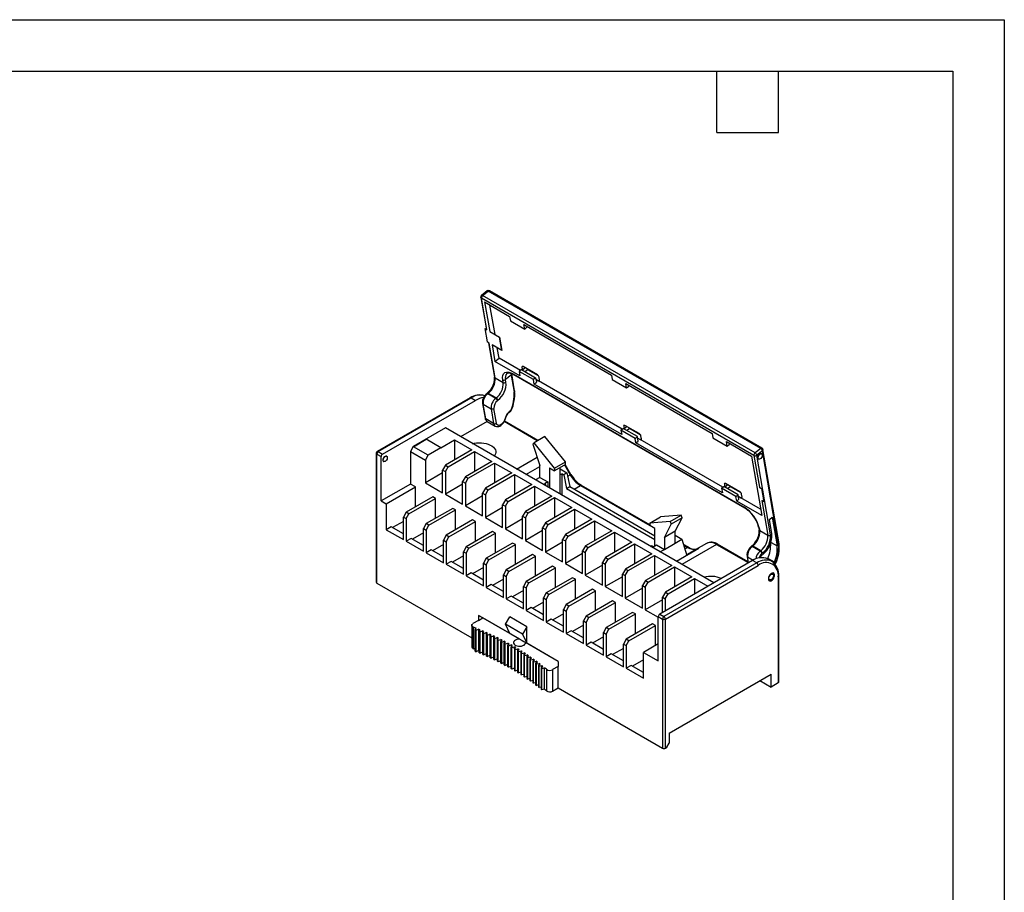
# Model space of a CAD drawing. Header units: millimetres. Extents: x 0 to 559, y 0 to 432.
# Tile 11 of 11: x 315 to 559, y 216 to 432. Entities that reach past the tile are written whole.
import ezdxf

# ---------------------------------------------------------------- set-up
doc = ezdxf.new("R2010")
doc.units = ezdxf.units.MM
doc.header["$LTSCALE"] = 2
doc.layers.add('TEXT', color=140, linetype='Continuous', lineweight=25)

msp = doc.modelspace()

# ---------------------------------------------------------------- linework, layer by layer
at = {"color": 7, "linetype": 'Continuous'}
for p, q in [((0.005, 431.805), (558.805, 431.805)), ((558.805, 431.805), (558.805, 0.005))]:
    msp.add_line(p, q, dxfattribs=at)
for p, q in [((430.804, 364.681), (429.412, 363.587)), ((429.658, 363.559), (431.05, 364.653)), ((497.116, 324.616), (429.658, 363.559)), ((498.508, 325.711), (431.05, 364.653)), ((498.821, 325.778), (431.363, 364.721)), ((429.229, 363.109), (430.601, 355.147)), ((430.727, 355.069), (429.374, 362.92)), ((496.831, 323.977), (429.374, 362.92)), ((430.175, 361.964), (436.362, 358.392)), ((430.175, 361.964), (431.434, 354.66)), ((432.749, 353.907), (431.491, 361.204)), ((436.362, 358.392), (436.551, 357.296)), ((436.551, 357.296), (440.087, 355.255)), ((439.898, 356.351), (461.571, 343.839)), ((440.087, 355.255), (439.898, 356.351)), ((440.6, 355.946), (440.643, 355.692)), ((430.206, 355.369), (430.77, 352.099)), ((430.206, 355.369), (430.727, 355.069)), ((430.206, 355.369), (430.223, 355.365)), ((430.223, 355.365), (430.644, 355.122)), ((431.434, 354.66), (433.852, 353.264)), ((431.451, 354.656), (431.434, 354.66)), ((431.451, 354.656), (433.869, 353.26)), ((440.643, 355.692), (440.087, 355.255)), ((431.29, 351.799), (430.77, 352.099)), ((431.166, 351.871), (432.63, 343.378)), ((432.774, 343.189), (431.29, 351.799)), ((434.416, 349.994), (431.998, 351.39)), ((431.998, 351.39), (432.707, 347.275)), ((434.416, 349.994), (433.852, 353.264)), ((433.852, 353.264), (433.869, 353.26)), ((433.869, 353.26), (434.416, 349.994)), ((433.751, 348.096), (433.314, 350.631)), ((432.707, 347.275), (433.751, 348.096)), ((438.894, 343.703), (432.707, 347.275)), ((439.025, 345.051), (433.751, 348.096)), ((436.734, 343.868), (435.342, 342.773)), ((435.677, 344.267), (435.698, 344.285)), ((436.734, 343.868), (437.46, 339.658)), ((437.6, 339.939), (436.873, 344.157)), ((437.256, 344.155), (494.39, 311.173)), ((437.354, 343.996), (494.488, 311.013)), ((439.262, 345.237), (438.705, 344.8)), ((438.705, 344.8), (438.894, 343.703)), ((442.241, 342.759), (438.705, 344.8)), ((439.262, 345.237), (442.797, 343.196)), ((439.394, 345.83), (439.548, 346.039)), ((439.394, 345.83), (439.522, 345.088)), ((440.229, 345.672), (439.522, 345.088)), ((443.227, 343.942), (439.68, 345.989)), ((440.162, 344.717), (440.822, 345.263)), ((440.822, 345.263), (443.453, 343.744)), ((461.571, 343.839), (461.76, 342.743)), ((432.774, 343.189), (434.754, 342.046)), ((434.754, 342.046), (434.641, 342.704)), ((435.456, 342.116), (435.342, 342.773)), ((442.797, 343.196), (442.241, 342.759)), ((442.43, 341.662), (442.241, 342.759)), ((442.43, 341.662), (442.986, 342.1)), ((464.102, 329.151), (442.43, 341.662)), ((442.797, 343.196), (442.986, 342.1)), ((442.859, 342.838), (443.479, 342.48)), ((443.77, 342.6), (443.479, 342.48)), ((464.233, 330.499), (443.479, 342.48)), ((443.765, 342.639), (443.637, 343.381)), ((461.76, 342.743), (465.295, 340.702)), ((465.106, 341.798), (486.496, 329.45)), ((465.295, 340.702), (465.106, 341.798)), ((465.852, 341.14), (465.808, 341.393)), ((430.819, 339.383), (430.689, 339.281)), ((430.935, 339.253), (431.065, 339.356)), ((432.915, 338.111), (430.935, 339.253)), ((433.045, 338.213), (431.065, 339.356)), ((465.295, 340.702), (465.852, 341.14)), ((426.583, 338.24), (403.602, 324.973)), ((403.852, 324.949), (426.833, 338.215)), ((404.913, 324.336), (427.894, 337.603)), ((426.833, 338.215), (427.894, 337.603)), ((429.651, 336.886), (430.282, 333.224)), ((429.795, 336.698), (431.775, 335.555)), ((430.427, 333.036), (429.795, 336.698)), ((433.045, 338.213), (432.915, 338.111)), ((433.331, 337.541), (433.461, 337.643)), ((431.775, 335.555), (432.406, 331.893)), ((433.108, 331.962), (432.477, 335.624)), ((436.16, 334.6), (436.603, 334.948)), ((436.647, 335.137), (436.205, 334.789)), ((436.727, 335.091), (436.747, 335.148)), ((430.795, 332.419), (424.218, 328.622)), ((432.406, 331.893), (430.427, 333.036)), ((430.818, 332.398), (432.798, 331.255)), ((443.211, 327.616), (435.005, 332.354)), ((443.358, 327.701), (435.07, 332.485)), ((435.467, 333.753), (435.079, 332.723)), ((435.193, 332.751), (435.581, 333.781)), ((464.603, 331.277), (464.756, 331.487)), ((420.469, 330.786), (412.514, 326.193)), ((486.866, 292.455), (420.469, 330.786)), ((463.913, 330.247), (464.47, 330.685)), ((463.913, 330.247), (464.102, 329.151)), ((467.449, 328.206), (463.913, 330.247)), ((468.006, 328.644), (464.47, 330.685)), ((464.603, 331.277), (464.73, 330.536)), ((465.437, 331.12), (464.73, 330.536)), ((468.435, 329.389), (464.889, 331.436)), ((465.371, 330.165), (466.031, 330.71)), ((466.031, 330.71), (468.661, 329.192)), ((486.496, 329.45), (486.685, 328.354)), ((412.545, 326.142), (415.71, 327.985)), ((412.56, 326.167), (415.71, 327.985)), ((419.355, 325.881), (415.71, 327.985)), ((419.355, 325.881), (422.746, 327.838)), ((422.746, 327.838), (427.024, 325.369)), ((422.746, 327.838), (422.746, 322.899)), ((442.142, 326.777), (442.399, 327.148)), ((442.142, 326.777), (443.839, 321.496)), ((445.086, 328.699), (442.399, 327.148)), ((447.48, 320.858), (442.399, 327.148)), ((450.167, 322.409), (445.086, 328.699)), ((467.449, 328.206), (468.006, 328.644)), ((467.638, 327.11), (467.449, 328.206)), ((467.638, 327.11), (468.195, 327.548)), ((489.028, 314.762), (467.638, 327.11)), ((468.195, 327.548), (468.006, 328.644)), ((468.067, 328.285), (468.687, 327.928)), ((468.978, 328.047), (468.687, 327.928)), ((489.159, 316.109), (468.687, 327.928)), ((468.973, 328.086), (468.845, 328.828)), ((486.685, 328.354), (490.221, 326.313)), ((490.032, 327.409), (496.219, 323.837)), ((490.221, 326.313), (490.032, 327.409)), ((490.221, 326.313), (490.777, 326.751)), ((490.777, 326.751), (490.734, 327.004)), ((403.352, 324.54), (403.352, 292.614)), ((403.499, 292.41), (403.499, 324.336)), ((403.499, 324.336), (404.559, 323.724)), ((403.852, 324.949), (404.913, 324.336)), ((412.514, 326.193), (411.807, 324.969)), ((411.807, 324.969), (411.807, 316.926)), ((411.807, 324.969), (415.498, 322.838)), ((412.514, 326.193), (412.56, 326.167)), ((412.545, 326.142), (412.56, 326.167)), ((416.191, 324.037), (412.545, 326.142)), ((419.355, 325.881), (416.191, 324.037)), ((427.024, 325.369), (420.484, 321.593)), ((421.155, 321.205), (427.696, 324.981)), ((427.696, 324.981), (431.974, 322.511)), ((427.696, 324.981), (427.696, 320.042)), ((498.508, 325.711), (497.116, 324.616)), ((498.925, 325.141), (497.533, 324.047)), ((498.762, 324.39), (498.574, 324.498)), ((502.938, 301.858), (498.925, 325.141)), ((503.078, 302.139), (499.064, 325.43)), ((404.559, 312.742), (404.559, 323.724)), ((405.139, 322.511), (405.184, 322.484)), ((405.934, 323.783), (405.889, 323.81)), ((415.498, 322.838), (416.191, 324.037)), ((415.498, 322.838), (415.498, 317.244)), ((431.974, 322.511), (425.433, 318.735)), ((426.105, 318.348), (432.646, 322.123)), ((432.646, 322.123), (436.924, 319.654)), ((432.646, 322.123), (432.646, 317.184)), ((438.062, 320.63), (443.17, 323.578)), ((447.48, 320.858), (450.167, 322.409)), ((450.167, 321.765), (447.48, 320.214)), ((451.543, 319.315), (450.138, 321.748)), ((450.167, 321.765), (450.167, 322.409)), ((496.219, 323.837), (498.751, 309.149)), ((496.831, 323.977), (498.185, 316.126)), ((500.934, 304.316), (497.533, 324.047)), ((497.824, 323.199), (498.012, 323.091)), ((419.776, 319.714), (415.498, 317.244)), ((420.484, 321.593), (419.776, 320.368)), ((419.776, 314.775), (419.776, 320.368)), ((419.776, 320.368), (420.448, 319.98)), ((420.448, 319.98), (421.155, 321.205)), ((420.448, 319.98), (420.448, 314.387)), ((420.484, 321.593), (421.155, 321.205)), ((436.924, 319.654), (430.383, 315.878)), ((440.383, 319.289), (443.839, 321.284)), ((443.839, 318.559), (443.839, 321.496)), ((446.208, 320.948), (447.48, 320.214)), ((446.208, 320.948), (446.208, 315.927)), ((447.48, 320.858), (447.48, 320.214)), ((448.895, 314.376), (448.895, 321.031)), ((448.895, 320.661), (450.557, 319.702)), ((449.341, 319.465), (448.895, 319.208)), ((449.341, 314.119), (449.341, 319.465)), ((449.341, 319.465), (449.744, 319.233)), ((450.557, 319.702), (449.744, 319.233)), ((449.955, 321.642), (451.36, 319.209)), ((450.557, 319.702), (451.264, 316.273)), ((411.807, 316.926), (404.559, 312.742)), ((413.031, 316.219), (411.807, 316.926)), ((415.498, 317.244), (419.776, 314.775)), ((424.726, 316.857), (420.448, 314.387)), ((425.433, 318.735), (424.726, 317.511)), ((424.726, 311.917), (424.726, 317.511)), ((424.726, 317.511), (425.398, 317.123)), ((425.398, 317.123), (426.105, 318.348)), ((425.398, 317.123), (425.398, 311.53)), ((425.433, 318.735), (426.105, 318.348)), ((431.055, 315.49), (437.596, 319.266)), ((437.596, 319.266), (441.874, 316.796)), ((437.596, 319.266), (437.596, 314.327)), ((443.839, 318.559), (442.744, 317.927)), ((443.839, 318.559), (445.805, 317.424)), ((445.805, 317.424), (444.957, 316.935)), ((445.36, 316.702), (444.957, 316.935)), ((445.805, 317.424), (445.805, 316.16)), ((449.744, 319.233), (450.451, 315.803)), ((450.733, 318.847), (451.36, 319.209)), ((489.528, 316.888), (489.682, 317.098)), ((489.528, 316.888), (489.656, 316.146)), ((493.361, 315), (489.814, 317.047)), ((405.783, 312.035), (413.031, 316.219)), ((413.031, 311.28), (413.031, 316.219)), ((430.383, 315.878), (429.676, 314.653)), ((429.676, 309.06), (429.676, 314.653)), ((429.676, 314.653), (430.348, 314.265)), ((430.348, 314.265), (431.055, 315.49)), ((430.383, 315.878), (431.055, 315.49)), ((441.874, 316.796), (435.333, 313.021)), ((436.005, 312.633), (442.545, 316.409)), ((442.545, 316.409), (446.823, 313.939)), ((442.545, 316.409), (442.545, 311.469)), ((445.36, 316.702), (445.113, 316.559)), ((445.426, 316.378), (445.36, 316.702)), ((450.451, 315.803), (451.264, 316.273)), ((450.451, 315.803), (472.3, 303.19)), ((451.264, 316.273), (472.3, 304.129)), ((452.304, 315.672), (453.86, 316.57)), ((453.86, 316.57), (471.029, 306.659)), ((471.029, 306.828), (454.11, 316.595)), ((488.839, 315.858), (489.396, 316.296)), ((488.839, 315.858), (489.028, 314.762)), ((492.374, 313.817), (488.839, 315.858)), ((492.931, 314.255), (489.396, 316.296)), ((490.363, 316.73), (489.656, 316.146)), ((490.296, 315.776), (490.956, 316.321)), ((490.956, 316.321), (493.587, 314.802)), ((493.899, 313.697), (493.771, 314.439)), ((498.185, 316.126), (498.726, 315.814)), ((498.301, 316.064), (498.743, 315.81)), ((498.726, 315.814), (499.289, 312.544)), ((498.726, 315.814), (498.743, 315.81)), ((498.743, 315.81), (499.289, 312.544)), ((404.559, 312.742), (405.783, 312.035)), ((405.783, 312.035), (405.783, 305.625)), ((417.309, 313.75), (410.768, 309.974)), ((411.44, 309.586), (417.98, 313.362)), ((417.98, 313.362), (417.309, 313.75)), ((417.98, 308.423), (417.98, 313.362)), ((420.448, 314.387), (424.726, 311.917)), ((429.676, 313.999), (425.398, 311.53)), ((430.348, 314.265), (430.348, 308.672)), ((435.333, 313.021), (434.626, 311.796)), ((435.297, 311.408), (436.005, 312.633)), ((435.333, 313.021), (436.005, 312.633)), ((446.823, 313.939), (440.283, 310.163)), ((440.954, 309.775), (447.495, 313.551)), ((447.495, 313.551), (451.773, 311.082)), ((447.495, 313.551), (447.495, 308.612)), ((492.374, 313.817), (492.931, 314.255)), ((492.563, 312.721), (492.374, 313.817)), ((492.563, 312.721), (493.12, 313.158)), ((498.751, 309.149), (492.563, 312.721)), ((493.12, 313.158), (492.931, 314.255)), ((492.993, 313.896), (493.612, 313.538)), ((493.903, 313.658), (493.612, 313.538)), ((498.478, 310.729), (493.612, 313.538)), ((499.289, 312.544), (498.748, 312.856)), ((498.748, 312.856), (500.232, 304.247)), ((410.768, 309.974), (410.061, 308.749)), ((410.733, 308.361), (411.44, 309.586)), ((411.44, 309.586), (410.768, 309.974)), ((422.258, 310.892), (415.718, 307.116)), ((416.389, 306.729), (422.93, 310.505)), ((422.93, 310.505), (422.258, 310.892)), ((422.93, 305.565), (422.93, 310.505)), ((425.398, 311.53), (429.676, 309.06)), ((434.626, 311.142), (430.348, 308.672)), ((434.626, 306.202), (434.626, 311.796)), ((434.626, 311.796), (435.297, 311.408)), ((435.297, 311.408), (435.297, 305.815)), ((440.283, 310.163), (439.575, 308.938)), ((440.247, 308.551), (440.954, 309.775)), ((440.283, 310.163), (440.954, 309.775)), ((451.773, 311.082), (445.232, 307.306)), ((445.904, 306.918), (452.445, 310.694)), ((452.445, 310.694), (456.723, 308.224)), ((452.445, 310.694), (452.445, 305.754)), ((410.061, 307.687), (407.374, 306.136)), ((410.061, 303.156), (410.061, 308.749)), ((410.061, 308.749), (410.733, 308.361)), ((410.733, 308.361), (410.733, 302.768)), ((415.718, 307.116), (415.011, 305.892)), ((416.389, 306.729), (415.718, 307.116)), ((427.208, 308.035), (420.667, 304.259)), ((421.339, 303.871), (427.88, 307.647)), ((427.88, 307.647), (427.208, 308.035)), ((427.88, 302.708), (427.88, 307.647)), ((430.348, 308.672), (434.626, 306.202)), ((439.575, 308.284), (435.297, 305.815)), ((439.575, 303.345), (439.575, 308.938)), ((439.575, 308.938), (440.247, 308.551)), ((440.247, 308.551), (440.247, 302.957)), ((445.232, 307.306), (444.525, 306.081)), ((445.232, 307.306), (445.904, 306.918)), ((456.723, 308.224), (450.182, 304.448)), ((450.854, 304.06), (457.395, 307.836)), ((457.395, 307.836), (461.673, 305.367)), ((457.395, 307.836), (457.395, 302.897)), ((471.029, 307.264), (473.716, 308.815)), ((476.109, 307.687), (471.029, 307.264)), ((471.029, 307.264), (471.029, 306.619)), ((478.796, 309.239), (473.716, 308.815)), ((476.109, 307.687), (478.796, 309.239)), ((476.109, 307.687), (476.366, 307.02)), ((479.053, 308.571), (476.366, 307.02)), ((477.356, 305.249), (479.053, 308.571)), ((479.053, 308.571), (478.796, 309.239)), ((500.665, 308.17), (501.36, 308.717)), ((501.282, 304.59), (500.665, 308.17)), ((501.36, 308.717), (502.588, 301.595)), ((407.02, 306.34), (405.783, 305.625)), ((405.783, 305.625), (410.061, 303.156)), ((410.061, 304.585), (407.02, 306.34)), ((415.011, 304.829), (412.324, 303.278)), ((415.011, 300.298), (415.011, 305.892)), ((415.011, 305.892), (415.682, 305.504)), ((415.682, 305.504), (416.389, 306.729)), ((415.682, 305.504), (415.682, 299.911)), ((432.158, 305.177), (425.617, 301.402)), ((426.289, 301.014), (432.83, 304.79)), ((432.83, 304.79), (432.158, 305.177)), ((432.83, 299.85), (432.83, 304.79)), ((435.297, 305.815), (439.575, 303.345)), ((444.525, 305.427), (440.247, 302.957)), ((444.525, 300.488), (444.525, 306.081)), ((444.525, 306.081), (445.197, 305.693)), ((445.197, 305.693), (445.904, 306.918)), ((445.197, 305.693), (445.197, 300.1)), ((461.673, 305.367), (455.132, 301.591)), ((455.804, 301.203), (462.344, 304.979)), ((462.344, 304.979), (466.622, 302.509)), ((462.344, 304.979), (462.344, 300.04)), ((472.3, 305.885), (471.029, 306.619)), ((472.3, 301.664), (472.3, 305.885)), ((474.669, 303.698), (476.366, 307.02)), ((477.356, 305.249), (474.669, 303.698)), ((477.356, 302.313), (477.356, 305.249)), ((497.994, 306.236), (498.108, 305.578)), ((498.139, 306.047), (498.252, 305.39)), ((498.252, 305.39), (500.232, 304.247)), ((411.97, 303.482), (410.733, 302.768)), ((410.733, 302.768), (415.011, 300.298)), ((415.011, 301.727), (411.97, 303.482)), ((420.667, 304.259), (419.96, 303.034)), ((419.96, 297.441), (419.96, 303.034)), ((419.96, 303.034), (420.632, 302.646)), ((420.632, 302.646), (421.339, 303.871)), ((420.632, 302.646), (420.632, 297.053)), ((421.339, 303.871), (420.667, 304.259)), ((437.108, 302.32), (430.567, 298.544)), ((437.779, 301.932), (437.108, 302.32)), ((440.247, 302.957), (444.525, 300.488)), ((449.475, 302.569), (445.197, 300.1)), ((450.182, 304.448), (449.475, 303.224)), ((449.475, 297.63), (449.475, 303.224)), ((449.475, 303.224), (450.147, 302.836)), ((450.147, 302.836), (450.854, 304.06)), ((450.147, 302.836), (450.147, 297.242)), ((450.182, 304.448), (450.854, 304.06)), ((466.622, 302.509), (460.082, 298.733)), ((474.669, 303.698), (474.669, 300.762)), ((474.669, 300.762), (477.356, 302.313)), ((477.356, 304.231), (479.018, 303.272)), ((477.356, 302.313), (479.018, 303.272)), ((479.018, 303.272), (480.219, 299.261)), ((485.089, 302.245), (482.472, 300.735)), ((501.055, 302.48), (502.588, 301.595)), ((416.92, 300.625), (415.682, 299.911)), ((415.682, 299.911), (419.96, 297.441)), ((419.96, 298.87), (416.92, 300.625)), ((419.96, 301.972), (417.273, 300.421)), ((425.617, 301.402), (424.91, 300.177)), ((424.91, 294.584), (424.91, 300.177)), ((424.91, 300.177), (425.582, 299.789)), ((425.582, 299.789), (426.289, 301.014)), ((425.582, 299.789), (425.582, 294.196)), ((426.289, 301.014), (425.617, 301.402)), ((431.239, 298.156), (437.779, 301.932)), ((437.779, 296.993), (437.779, 301.932)), ((445.197, 300.1), (449.475, 297.63)), ((455.132, 301.591), (454.425, 300.366)), ((454.425, 294.773), (454.425, 300.366)), ((454.425, 300.366), (455.096, 299.978)), ((455.096, 299.978), (455.804, 301.203)), ((455.096, 299.978), (455.096, 294.385)), ((455.132, 301.591), (455.804, 301.203)), ((460.753, 298.346), (467.294, 302.121)), ((467.294, 302.121), (471.572, 299.652)), ((467.294, 302.121), (467.294, 297.182)), ((471.205, 301.497), (471.452, 301.639)), ((471.855, 301.406), (471.452, 301.639)), ((471.855, 301.406), (472.703, 301.896)), ((472.703, 301.896), (474.669, 300.762)), ((473.574, 300.129), (474.669, 300.762)), ((483.154, 300.956), (477.648, 297.777)), ((487.589, 301.998), (478.963, 297.018)), ((480.667, 301.263), (479.4, 301.995)), ((479.462, 301.79), (480.417, 301.239)), ((479.743, 300.85), (480.417, 301.239)), ((482.472, 300.735), (480.301, 299.481)), ((487.589, 301.998), (495.405, 297.486)), ((495.372, 297.674), (487.839, 302.023)), ((496.297, 301.584), (496.167, 301.481)), ((496.543, 301.556), (496.413, 301.454)), ((498.393, 300.311), (496.413, 301.454)), ((498.523, 300.413), (496.543, 301.556)), ((498.393, 300.311), (498.523, 300.413)), ((498.939, 299.843), (498.81, 299.741)), ((421.869, 297.768), (420.632, 297.053)), ((424.91, 296.012), (421.869, 297.768)), ((424.91, 299.115), (422.223, 297.563)), ((430.567, 298.544), (429.86, 297.319)), ((430.532, 296.932), (431.239, 298.156)), ((431.239, 298.156), (430.567, 298.544)), ((442.057, 299.463), (435.517, 295.687)), ((436.188, 295.299), (442.729, 299.075)), ((442.729, 299.075), (442.057, 299.463)), ((442.729, 294.136), (442.729, 299.075)), ((454.425, 299.712), (450.147, 297.242)), ((460.082, 298.733), (459.374, 297.509)), ((459.374, 291.915), (459.374, 297.509)), ((459.374, 297.509), (460.046, 297.121)), ((460.046, 297.121), (460.753, 298.346)), ((460.082, 298.733), (460.753, 298.346)), ((471.572, 299.652), (465.031, 295.876)), ((465.703, 295.488), (472.244, 299.264)), ((472.244, 299.264), (476.522, 296.794)), ((472.244, 299.264), (472.244, 294.325)), ((496.483, 298.007), (473.502, 284.741)), ((497.544, 297.395), (474.563, 284.128)), ((480.301, 299.481), (480.173, 299.414)), ((495.129, 299.087), (495.42, 297.394)), ((495.273, 298.898), (496.653, 298.102)), ((495.523, 297.453), (495.273, 298.898)), ((497.544, 297.395), (496.483, 298.007)), ((498.873, 299.376), (499.002, 299.478)), ((500.283, 298.521), (500.156, 298.421)), ((501.294, 297.766), (500.233, 298.379)), ((501.909, 297.582), (500.283, 298.521)), ((501.294, 297.766), (501.214, 297.81)), ((501.909, 297.582), (501.738, 297.447)), ((502.205, 297.291), (502.225, 297.349)), ((420.632, 297.053), (424.91, 294.584)), ((426.819, 294.91), (425.582, 294.196)), ((429.86, 293.155), (426.819, 294.91)), ((429.86, 296.257), (427.173, 294.706)), ((429.86, 291.726), (429.86, 297.319)), ((429.86, 297.319), (430.532, 296.932)), ((430.532, 296.932), (430.532, 291.338)), ((435.517, 295.687), (434.81, 294.462)), ((435.481, 294.074), (436.188, 295.299)), ((436.188, 295.299), (435.517, 295.687)), ((447.007, 296.605), (440.466, 292.829)), ((441.138, 292.442), (447.679, 296.217)), ((447.679, 296.217), (447.007, 296.605)), ((447.679, 291.278), (447.679, 296.217)), ((450.147, 297.242), (454.425, 294.773)), ((459.374, 296.855), (455.096, 294.385)), ((460.046, 297.121), (460.046, 291.528)), ((465.031, 295.876), (464.324, 294.651)), ((464.996, 294.263), (465.703, 295.488)), ((465.031, 295.876), (465.703, 295.488)), ((476.522, 296.794), (469.981, 293.019)), ((470.653, 292.631), (477.194, 296.407)), ((474.917, 283.516), (497.898, 296.783)), ((477.194, 296.407), (481.471, 293.937)), ((477.194, 296.407), (477.194, 291.467)), ((501.465, 294.867), (501.393, 294.908)), ((501.969, 297.214), (502.125, 297.337)), ((425.582, 294.196), (429.86, 291.726)), ((434.81, 293.4), (432.123, 291.849)), ((434.81, 288.869), (434.81, 294.462)), ((434.81, 294.462), (435.481, 294.074)), ((435.481, 294.074), (435.481, 288.481)), ((440.466, 292.829), (439.759, 291.605)), ((441.138, 292.442), (440.466, 292.829)), ((451.957, 293.748), (445.416, 289.972)), ((446.088, 289.584), (452.629, 293.36)), ((452.629, 293.36), (451.957, 293.748)), ((452.629, 288.421), (452.629, 293.36)), ((455.096, 294.385), (459.374, 291.915)), ((464.324, 293.997), (460.046, 291.528)), ((464.324, 289.058), (464.324, 294.651)), ((464.324, 294.651), (464.996, 294.263)), ((464.996, 294.263), (464.996, 288.67)), ((469.981, 293.019), (469.274, 291.794)), ((469.946, 291.406), (470.653, 292.631)), ((469.981, 293.019), (470.653, 292.631)), ((481.471, 293.937), (474.931, 290.161)), ((475.603, 289.773), (482.143, 293.549)), ((482.143, 293.549), (485.452, 291.639)), ((482.143, 293.549), (482.143, 289.729)), ((500.539, 293.103), (500.465, 293.134)), ((502.847, 293.924), (502.847, 267.713)), ((502.994, 267.917), (502.994, 294.128)), ((403.499, 292.41), (426.982, 278.853)), ((431.769, 292.053), (430.532, 291.338)), ((430.532, 291.338), (434.81, 288.869)), ((434.81, 290.297), (431.769, 292.053)), ((439.759, 290.542), (437.072, 288.991)), ((439.759, 286.011), (439.759, 291.605)), ((439.759, 291.605), (440.431, 291.217)), ((440.431, 291.217), (441.138, 292.442)), ((440.431, 291.217), (440.431, 285.623)), ((456.907, 290.89), (450.366, 287.114)), ((451.038, 286.727), (457.578, 290.503)), ((457.578, 290.503), (456.907, 290.89)), ((457.578, 285.563), (457.578, 290.503)), ((460.046, 291.528), (464.324, 289.058)), ((469.274, 291.14), (464.996, 288.67)), ((469.274, 286.2), (469.274, 291.794)), ((469.274, 291.794), (469.946, 291.406)), ((469.946, 291.406), (469.946, 285.813)), ((474.931, 290.161), (474.224, 288.936)), ((474.931, 290.161), (475.603, 289.773)), ((436.719, 289.195), (435.481, 288.481)), ((435.481, 288.481), (439.759, 286.011)), ((439.759, 287.44), (436.719, 289.195)), ((444.709, 287.685), (442.022, 286.134)), ((445.416, 289.972), (444.709, 288.747)), ((444.709, 283.154), (444.709, 288.747)), ((444.709, 288.747), (445.381, 288.359)), ((445.381, 288.359), (446.088, 289.584)), ((445.381, 288.359), (445.381, 282.766)), ((446.088, 289.584), (445.416, 289.972)), ((461.856, 288.033), (455.316, 284.257)), ((455.987, 283.869), (462.528, 287.645)), ((462.528, 287.645), (461.856, 288.033)), ((462.528, 282.706), (462.528, 287.645)), ((464.996, 288.67), (469.274, 286.2)), ((474.224, 288.282), (469.946, 285.813)), ((474.224, 285.157), (474.224, 288.936)), ((474.224, 288.936), (474.895, 288.549)), ((474.895, 288.549), (475.603, 289.773)), ((474.895, 288.549), (474.895, 285.545)), ((441.668, 286.338), (440.431, 285.623)), ((440.431, 285.623), (444.709, 283.154)), ((444.709, 284.583), (441.668, 286.338)), ((450.366, 287.114), (449.659, 285.89)), ((449.659, 280.296), (449.659, 285.89)), ((449.659, 285.89), (450.331, 285.502)), ((450.331, 285.502), (451.038, 286.727)), ((450.331, 285.502), (450.331, 279.909)), ((451.038, 286.727), (450.366, 287.114)), ((466.806, 285.175), (460.265, 281.4)), ((467.478, 284.788), (466.806, 285.175)), ((469.946, 285.813), (473.149, 283.964)), ((428.672, 283.185), (427.275, 282.379)), ((436.379, 279.96), (428.672, 284.41)), ((428.672, 284.41), (428.672, 283.185)), ((429.732, 283.797), (428.672, 284.41)), ((428.672, 283.185), (429.732, 283.797)), ((438.876, 278.519), (429.732, 283.797)), ((435.319, 282.206), (436.379, 284.043)), ((440.622, 281.594), (436.379, 284.043)), ((446.618, 283.48), (445.381, 282.766)), ((445.381, 282.766), (449.659, 280.296)), ((449.659, 281.725), (446.618, 283.48)), ((449.659, 284.827), (446.972, 283.276)), ((455.316, 284.257), (454.609, 283.032)), ((454.609, 277.439), (454.609, 283.032)), ((454.609, 283.032), (455.28, 282.644)), ((455.28, 282.644), (455.987, 283.869)), ((455.987, 283.869), (455.316, 284.257)), ((460.937, 281.012), (467.478, 284.788)), ((467.478, 279.848), (467.478, 284.788)), ((473.149, 284.128), (474.21, 283.516)), ((473.149, 273.146), (473.149, 284.128)), ((473.502, 284.741), (474.563, 284.128)), ((474.21, 283.516), (474.21, 251.589)), ((474.917, 251.589), (474.917, 283.516)), ((426.982, 281.971), (426.982, 276.663)), ((427.423, 276.185), (427.423, 281.492)), ((427.84, 280.837), (428.077, 281.234)), ((428.089, 280.736), (427.84, 280.837)), ((427.84, 275.53), (427.84, 280.837)), ((428.089, 280.736), (428.653, 281.001)), ((428.089, 275.429), (428.089, 280.736)), ((428.653, 281.001), (428.653, 275.693)), ((428.783, 280.45), (429.033, 280.845)), ((429.029, 280.347), (428.783, 280.45)), ((428.783, 275.143), (428.783, 280.45)), ((429.029, 280.347), (429.602, 280.606)), ((429.029, 275.04), (429.029, 280.347)), ((429.602, 280.606), (429.602, 275.299)), ((429.715, 280.054), (429.976, 280.446)), ((439.561, 279.757), (435.319, 282.206)), ((436.379, 279.96), (435.319, 282.206)), ((440.622, 281.594), (439.561, 279.757)), ((440.622, 277.511), (440.622, 281.594)), ((451.568, 280.623), (450.331, 279.909)), ((454.609, 278.868), (451.568, 280.623)), ((454.609, 281.97), (451.922, 280.419)), ((455.28, 282.644), (455.28, 277.051)), ((460.265, 281.4), (459.558, 280.175)), ((460.23, 279.787), (460.937, 281.012)), ((460.937, 281.012), (460.265, 281.4)), ((471.756, 282.318), (465.215, 278.542)), ((465.887, 278.154), (472.428, 281.93)), ((472.428, 281.93), (471.756, 282.318)), ((472.428, 276.991), (472.428, 281.93)), ((429.958, 279.949), (429.715, 280.054)), ((429.715, 274.747), (429.715, 280.054)), ((429.958, 279.949), (430.538, 280.202)), ((429.958, 274.641), (429.958, 279.949)), ((430.538, 280.202), (430.538, 274.894)), ((430.635, 279.649), (430.908, 280.038)), ((430.874, 279.541), (430.635, 279.649)), ((430.635, 274.341), (430.635, 279.649)), ((430.874, 279.541), (431.462, 279.788)), ((430.874, 274.233), (430.874, 279.541)), ((431.462, 279.788), (431.462, 274.48)), ((431.542, 279.234), (431.827, 279.62)), ((431.778, 279.124), (431.542, 279.234)), ((431.542, 273.927), (431.542, 279.234)), ((431.778, 279.124), (432.373, 279.365)), ((431.778, 273.816), (431.778, 279.124)), ((432.373, 279.365), (432.373, 274.057)), ((432.436, 278.811), (432.733, 279.194)), ((432.669, 278.698), (432.436, 278.811)), ((432.436, 273.503), (432.436, 278.811)), ((432.669, 278.698), (433.272, 278.933)), ((432.669, 273.39), (432.669, 278.698)), ((433.272, 278.933), (433.272, 273.625)), ((433.318, 278.378), (433.626, 278.758)), ((433.548, 278.263), (433.318, 278.378)), ((433.318, 273.07), (433.318, 278.378)), ((433.548, 278.263), (434.157, 278.492)), ((433.548, 272.955), (433.548, 278.263)), ((434.157, 278.492), (434.157, 273.184)), ((434.187, 277.936), (434.506, 278.313)), ((434.412, 277.819), (434.187, 277.936)), ((434.187, 272.629), (434.187, 277.936)), ((434.412, 277.819), (435.029, 278.042)), ((435.029, 278.042), (435.029, 272.734)), ((435.041, 277.486), (435.372, 277.86)), ((436.379, 279.96), (440.622, 277.511)), ((439.561, 279.757), (440.622, 277.511)), ((450.331, 279.909), (454.609, 277.439)), ((459.558, 279.113), (456.871, 277.561)), ((459.558, 274.582), (459.558, 280.175)), ((459.558, 280.175), (460.23, 279.787)), ((460.23, 279.787), (460.23, 274.194)), ((465.215, 278.542), (464.508, 277.317)), ((465.18, 276.93), (465.887, 278.154)), ((465.887, 278.154), (465.215, 278.542)), ((427.84, 275.53), (428.089, 275.429)), ((428.653, 275.693), (428.089, 275.429)), ((434.412, 272.511), (434.412, 277.819)), ((435.264, 277.367), (435.041, 277.486)), ((435.041, 272.179), (435.041, 277.486)), ((435.264, 277.367), (435.887, 277.583)), ((435.264, 272.059), (435.264, 277.367)), ((435.883, 277.028), (436.225, 277.398)), ((436.101, 276.906), (435.883, 277.028)), ((435.883, 271.72), (435.883, 277.028)), ((435.887, 277.583), (435.887, 277.032)), ((436.101, 276.906), (436.731, 277.116)), ((436.101, 271.598), (436.101, 276.906)), ((436.71, 276.56), (437.063, 276.927)), ((436.925, 276.436), (436.71, 276.56)), ((436.71, 271.253), (436.71, 276.56)), ((436.731, 277.116), (436.731, 276.582)), ((436.925, 276.436), (437.56, 276.64)), ((436.925, 271.129), (436.925, 276.436)), ((437.523, 276.085), (437.887, 276.448)), ((437.734, 275.959), (437.523, 276.085)), ((437.523, 276.085), (437.523, 270.778)), ((437.56, 276.123), (437.56, 276.64)), ((437.734, 275.959), (438.376, 276.156)), ((437.734, 270.651), (437.734, 275.959)), ((438.321, 275.602), (438.696, 275.961)), ((438.529, 275.473), (438.321, 275.602)), ((438.321, 275.602), (438.321, 270.294)), ((438.376, 275.654), (438.376, 276.156)), ((438.529, 275.473), (439.176, 275.664)), ((438.529, 270.166), (438.529, 275.473)), ((439.105, 275.11), (439.491, 275.466)), ((439.176, 275.176), (439.176, 275.664)), ((448.4, 273.021), (440.318, 277.687)), ((448.4, 273.021), (440.622, 277.511)), ((456.518, 277.766), (455.28, 277.051)), ((455.28, 277.051), (459.558, 274.582)), ((459.558, 276.01), (456.518, 277.766)), ((464.508, 276.255), (461.821, 274.704)), ((464.508, 271.724), (464.508, 277.317)), ((464.508, 277.317), (465.18, 276.93)), ((465.18, 276.93), (465.18, 271.336)), ((473.149, 277.407), (469.458, 275.277)), ((428.783, 275.143), (429.029, 275.04)), ((429.602, 275.299), (429.029, 275.04)), ((429.715, 274.747), (429.958, 274.641)), ((430.538, 274.894), (429.958, 274.641)), ((430.635, 274.341), (430.874, 274.233)), ((431.462, 274.48), (430.874, 274.233)), ((431.542, 273.927), (431.778, 273.816)), ((432.373, 274.057), (431.778, 273.816)), ((432.436, 273.503), (432.669, 273.39)), ((433.272, 273.625), (432.669, 273.39)), ((433.318, 273.07), (433.548, 272.955)), ((434.157, 273.184), (433.548, 272.955)), ((439.308, 274.98), (439.105, 275.11)), ((439.105, 275.11), (439.105, 269.803)), ((439.308, 274.98), (439.961, 275.164)), ((439.308, 269.672), (439.308, 274.98)), ((439.874, 274.611), (440.27, 274.963)), ((440.073, 274.478), (439.874, 274.611)), ((439.874, 274.611), (439.874, 269.303)), ((439.961, 274.689), (439.961, 275.164)), ((440.073, 274.478), (440.732, 274.656)), ((440.073, 269.171), (440.073, 274.478)), ((440.627, 274.104), (441.034, 274.452)), ((440.823, 273.969), (440.627, 274.104)), ((440.627, 274.104), (440.627, 268.796)), ((440.732, 274.193), (440.732, 274.656)), ((440.823, 273.969), (441.486, 274.14)), ((440.823, 268.662), (440.823, 273.969)), ((441.365, 273.589), (441.783, 273.933)), ((441.557, 273.453), (441.365, 273.589)), ((441.365, 273.589), (441.365, 268.282)), ((441.486, 273.689), (441.486, 274.14)), ((441.557, 273.453), (442.226, 273.617)), ((441.557, 268.145), (441.557, 273.453)), ((442.088, 273.068), (442.516, 273.407)), ((442.275, 272.929), (442.088, 273.068)), ((442.088, 273.068), (442.088, 267.76)), ((442.226, 273.177), (442.226, 273.617)), ((442.275, 272.929), (442.949, 273.087)), ((442.949, 272.657), (442.949, 273.087)), ((448.4, 273.021), (448.4, 271.796)), ((461.467, 274.908), (460.23, 274.194)), ((460.23, 274.194), (464.508, 271.724)), ((464.508, 273.153), (461.467, 274.908)), ((469.458, 273.398), (466.771, 271.847)), ((469.458, 268.867), (469.458, 275.277)), ((469.458, 275.277), (473.149, 273.146)), ((434.187, 272.629), (434.412, 272.511)), ((435.029, 272.734), (434.412, 272.511)), ((435.041, 272.179), (435.264, 272.059)), ((435.883, 272.274), (435.264, 272.059)), ((435.883, 271.72), (436.101, 271.598)), ((436.71, 271.801), (436.101, 271.598)), ((436.71, 271.253), (436.925, 271.129)), ((437.523, 271.321), (436.925, 271.129)), ((437.523, 270.778), (437.734, 270.651)), ((438.321, 270.832), (437.734, 270.651)), ((442.275, 267.622), (442.275, 272.929)), ((442.794, 272.539), (443.232, 272.873)), ((442.977, 272.398), (442.794, 272.539)), ((442.794, 272.539), (442.794, 267.231)), ((442.977, 272.398), (443.656, 272.549)), ((442.977, 267.091), (442.977, 272.398)), ((443.485, 272.002), (443.933, 272.333)), ((443.663, 271.86), (443.485, 272.002)), ((443.485, 272.002), (443.485, 266.695)), ((443.656, 272.129), (443.656, 272.549)), ((443.663, 271.86), (444.346, 272.004)), ((443.663, 266.553), (443.663, 271.86)), ((444.159, 271.459), (444.617, 271.785)), ((444.333, 271.316), (444.159, 271.459)), ((444.159, 271.459), (444.159, 266.152)), ((444.333, 271.316), (445.02, 271.453)), ((444.333, 266.008), (444.333, 271.316)), ((444.346, 271.593), (444.346, 272.004)), ((445.02, 266.145), (445.02, 271.453)), ((445.468, 271.075), (445.468, 265.768)), ((448.4, 271.796), (447.004, 270.99)), ((447.004, 270.99), (447.004, 265.682)), ((448.4, 266.489), (448.4, 271.796)), ((466.417, 272.051), (465.18, 271.336)), ((465.18, 271.336), (469.458, 268.867)), ((469.458, 270.295), (466.417, 272.051)), ((438.321, 270.294), (438.529, 270.166)), ((439.105, 270.336), (438.529, 270.166)), ((439.105, 269.803), (439.308, 269.672)), ((439.874, 269.832), (439.308, 269.672)), ((439.874, 269.303), (440.073, 269.171)), ((440.627, 269.32), (440.073, 269.171)), ((440.627, 268.796), (440.823, 268.662)), ((441.365, 268.802), (440.823, 268.662)), ((441.365, 268.282), (441.557, 268.145)), ((442.088, 268.276), (441.557, 268.145)), ((475.836, 255.304), (501.08, 269.877)), ((498.321, 268.285), (501.08, 266.693)), ((501.08, 266.693), (501.08, 269.877)), ((442.088, 267.76), (442.275, 267.622)), ((442.794, 267.743), (442.275, 267.622)), ((442.794, 267.231), (442.977, 267.091)), ((443.485, 267.204), (442.977, 267.091)), ((443.485, 266.695), (443.663, 266.553)), ((444.159, 266.657), (443.663, 266.553)), ((444.159, 266.152), (444.333, 266.008)), ((445.02, 266.145), (444.333, 266.008)), ((447.004, 265.682), (448.4, 266.489)), ((448.4, 266.489), (474.21, 251.589)), ((502.847, 267.713), (501.08, 266.693)), ((475.836, 255.304), (475.836, 252.773)), ((474.917, 251.589), (475.27, 251.793)), ((475.27, 251.793), (475.836, 252.773))]:
    msp.add_line(p, q)
at = {"flags": 128}
for points in [[(429.229, 363.109), (429.228, 363.112), (429.225, 363.144)], [(429.658, 363.559), (429.591, 363.592), (429.528, 363.609), (429.473, 363.611), (429.427, 363.596), (429.412, 363.586)], [(431.05, 364.653), (430.982, 364.686), (430.92, 364.703), (430.864, 364.705), (430.818, 364.69), (430.804, 364.681)], [(434.641, 342.704), (434.591, 343.288), (434.656, 343.785), (434.849, 344.204), (435.172, 344.491), (435.607, 344.625), (435.856, 344.632), (436.125, 344.601), (436.67, 344.442), (437.256, 344.155)], [(435.687, 344.274), (435.692, 344.28), (435.858, 344.369), (436.022, 344.402), (436.227, 344.403), (436.473, 344.364), (436.754, 344.28), (437.064, 344.15), (437.355, 343.994)], [(436.69, 344.312), (436.69, 344.305), (436.734, 343.868)], [(430.935, 339.253), (430.867, 339.286), (430.805, 339.304), (430.749, 339.305), (430.703, 339.291), (430.687, 339.28)], [(431.065, 339.356), (430.997, 339.388), (430.934, 339.406), (430.879, 339.407), (430.833, 339.393), (430.821, 339.385)], [(437.599, 339.939), (437.6, 339.937), (437.601, 339.87), (437.579, 339.798), (437.532, 339.726), (437.46, 339.658)], [(436.6, 334.951), (436.643, 334.983), (436.727, 335.091)], [(436.647, 335.137), (436.698, 335.13), (436.734, 335.132), (436.752, 335.142), (436.754, 335.145)], [(432.775, 331.275), (432.819, 331.243), (433.09, 331.142), (433.367, 331.118), (433.656, 331.163), (433.939, 331.271), (434.195, 331.422), (434.44, 331.621), (434.611, 331.794), (434.757, 331.969), (434.981, 332.304)], [(435.079, 332.723), (434.885, 332.322), (434.613, 331.946), (434.295, 331.652), (433.978, 331.474), (433.677, 331.413), (433.407, 331.481), (433.21, 331.675), (433.108, 331.962)], [(434.981, 332.304), (435.167, 332.684), (435.192, 332.751)], [(435.184, 332.754), (435.17, 332.731), (435.079, 332.723)], [(435.467, 333.753), (435.558, 333.761), (435.573, 333.785)], [(427.2, 326.9), (427.604, 326.999), (428.184, 327.091), (428.782, 327.132), (429.384, 327.121), (429.976, 327.058), (430.545, 326.944), (431.078, 326.782), (431.562, 326.576), (431.988, 326.33), (432.345, 326.051), (432.625, 325.743), (432.822, 325.415), (432.932, 325.073), (432.951, 324.726), (432.88, 324.38), (432.72, 324.045), (432.549, 323.812)], [(498.574, 324.498), (498.462, 324.532), (498.289, 324.504), (498.105, 324.397), (497.932, 324.223), (497.791, 324.005), (497.7, 323.767), (497.669, 323.54), (497.702, 323.349), (497.794, 323.219), (497.824, 323.199)], [(497.864, 323.333), (497.864, 323.545), (497.927, 323.782), (498.046, 324.013), (498.205, 324.211), (498.387, 324.353), (498.568, 324.421), (498.728, 324.406), (498.846, 324.312), (498.909, 324.148), (498.909, 323.936), (498.846, 323.699), (498.728, 323.468), (498.568, 323.27), (498.387, 323.128), (498.205, 323.06), (498.046, 323.075), (497.927, 323.169), (497.864, 323.333)], [(499.064, 325.43), (499.064, 325.427), (499.067, 325.394)], [(405.514, 323.772), (405.333, 323.631), (405.173, 323.432), (405.055, 323.201), (404.992, 322.965), (404.992, 322.752), (405.055, 322.589), (405.139, 322.511)], [(405.559, 322.522), (405.378, 322.454), (405.218, 322.468), (405.1, 322.563), (405.037, 322.726), (405.037, 322.939), (405.1, 323.175), (405.218, 323.406), (405.378, 323.605), (405.559, 323.746), (405.741, 323.814), (405.9, 323.8), (406.019, 323.705), (406.082, 323.542), (406.082, 323.329), (406.019, 323.093), (405.9, 322.862), (405.741, 322.663), (405.559, 322.522)], [(451.543, 319.315), (451.537, 319.311), (451.514, 319.298), (451.476, 319.276), (451.424, 319.246), (451.36, 319.209)], [(496.413, 301.454), (496.345, 301.487), (496.283, 301.504), (496.227, 301.506), (496.182, 301.491), (496.165, 301.48)], [(502.938, 301.858), (503.011, 301.927), (503.057, 301.999), (503.079, 302.07), (503.079, 302.137), (503.077, 302.139)], [(502.125, 297.337), (502.176, 297.331), (502.212, 297.333), (502.23, 297.343), (502.232, 297.345)], [(500.399, 293.472), (500.433, 293.227), (500.534, 293.044), (500.691, 292.938), (500.892, 292.92), (501.118, 292.991), (501.35, 293.145), (501.565, 293.367), (501.747, 293.639), (501.877, 293.935), (501.946, 294.231), (501.946, 294.499), (501.877, 294.715), (501.747, 294.861), (501.565, 294.923), (501.35, 294.896), (501.118, 294.783), (500.892, 294.593), (500.691, 294.343), (500.534, 294.056), (500.433, 293.756), (500.399, 293.472)], [(501.373, 294.903), (501.391, 294.898), (501.469, 294.864)], [(502.078, 297.151), (502.121, 297.183), (502.205, 297.291)], [(500.852, 293.189), (500.684, 293.241), (500.616, 293.31), (500.569, 293.404), (500.544, 293.52), (500.543, 293.652), (500.601, 293.921), (500.73, 294.19), (500.824, 294.322), (500.929, 294.437), (501.042, 294.531), (501.157, 294.599), (501.361, 294.649), (501.529, 294.597), (501.596, 294.528), (501.644, 294.434), (501.668, 294.318), (501.67, 294.185), (501.611, 293.916), (501.482, 293.648), (501.389, 293.516), (501.283, 293.401), (501.171, 293.307), (501.055, 293.239), (500.852, 293.189)], [(500.587, 293.099), (500.682, 293.072), (500.892, 293.1), (501.073, 293.18), (501.215, 293.281), (501.415, 293.489), (501.566, 293.722), (501.669, 293.964), (501.726, 294.245), (501.725, 294.41), (501.689, 294.581), (501.606, 294.741), (501.465, 294.867)], [(427.423, 281.492), (427.255, 281.574), (427.123, 281.676), (427.032, 281.791), (426.987, 281.915), (426.99, 282.042), (427.041, 282.166), (427.138, 282.28), (427.275, 282.379)], [(438.876, 278.519), (438.5, 278.5), (438.145, 278.427), (437.832, 278.306), (437.581, 278.143), (437.409, 277.95), (437.326, 277.737), (437.337, 277.52), (437.442, 277.311), (437.633, 277.123), (437.9, 276.969), (438.224, 276.859), (438.587, 276.798), (438.964, 276.792), (439.331, 276.84), (439.667, 276.939), (439.948, 277.084), (440.159, 277.265), (440.285, 277.47), (440.318, 277.687)], [(431.542, 274.444), (431.508, 274.46), (431.462, 274.48)], [(432.436, 274.028), (432.418, 274.036), (432.373, 274.057)], [(433.318, 273.603), (433.316, 273.604), (433.272, 273.625)]]:
    msp.add_lwpolyline(points, dxfattribs=at)
for centre, radius, start, end in [((429.697, 363.198), 0.476, 126.18613, 186.50711), ((430.117, 362.972), 0.745, 127.96417, 183.96963), ((431.112, 364.34), 0.454, 56.86585, 132.1976), ((431.259, 364.446), 0.294, 69.24442, 135.14735), ((429.497, 363.165), 0.274, 191.8083, 243.2266), ((436.767, 343.239), 1.498, 136.67303, 198.10761), ((436.561, 344.129), 0.314, 303.47277, 4.37315), ((437.467, 344.175), 0.212, 185.34436, 237.7608), ((428.35, 342.864), 4.436, 307.73205, 4.20174), ((428.561, 342.986), 4.085, 327.43667, 5.46379), ((432.898, 343.434), 0.274, 191.8083, 243.2266), ((430.298, 341.735), 4.467, 307.94374, 3.99006), ((430.316, 341.726), 5.154, 307.60183, 4.33196), ((434.935, 343.306), 0.67, 243.94199, 307.36858), ((435.049, 342.649), 0.67, 243.94199, 307.36858), ((428.946, 334.736), 4.221, 72.73276, 124.02778), ((429.075, 335.081), 3.853, 73.07259, 125.5759), ((432.768, 336.904), 2.98, 127.96417, 183.96963), ((432.276, 337.222), 2.594, 127.65723, 151.12054), ((427.908, 343.054), 4.681, 308.44014, 331.0431), ((428.236, 338.981), 9.248, 335.43455, 4.19442), ((428.023, 339.153), 9.606, 335.3385, 4.60291), ((426.687, 338.011), 0.251, 54.38242, 114.30712), ((430.533, 333.283), 5.063, 97.00622, 121.4229), ((431.856, 337.231), 2.23, 146.11566, 188.89425), ((429.919, 336.942), 0.274, 191.72919, 243.23038), ((434.748, 335.761), 2.98, 127.96417, 183.96963), ((434.703, 335.78), 2.232, 127.9246, 184.0092), ((432.433, 337.321), 0.925, 13.77063, 58.59418), ((432.563, 337.423), 0.925, 13.77063, 58.59418), ((432.07, 336.157), 0.67, 243.94199, 307.36858), ((437.744, 332.911), 2.428, 129.35124, 159.70489), ((437.169, 333.215), 1.685, 149.11064, 160.3556), ((437.213, 333.264), 1.699, 128.30184, 151.30259), ((436.027, 334.731), 0.187, 314.72177, 18.0033), ((436.469, 335.079), 0.188, 315.60928, 17.88863), ((430.55, 333.28), 0.274, 191.8083, 243.2266), ((431.383, 333.357), 1.108, 186.89174, 237.95813), ((431.285, 333.124), 0.863, 185.85644, 237.24872), ((432.701, 332.495), 0.67, 243.94199, 307.36858), ((433.271, 331.983), 0.869, 185.95641, 235.6477), ((403.603, 324.565), 0.252, 185.75992, 245.61966), ((403.79, 324.578), 0.436, 115.34919, 184.97804), ((404.266, 324.301), 0.768, 122.60548, 177.39452), ((403.707, 324.75), 0.246, 53.70386, 114.99533), ((405.327, 323.689), 0.768, 122.60548, 177.39452), ((497.575, 324.029), 0.745, 127.96417, 183.96963), ((496.634, 323.827), 0.925, 13.77063, 58.59418), ((498.717, 325.503), 0.295, 69.44608, 135.12503), ((498.026, 324.921), 0.925, 13.77063, 58.59418), ((498.617, 325.373), 0.452, 2.73612, 63.5626), ((498.738, 325.413), 0.33, 304.49802, 356.78207), ((405.731, 323.489), 0.357, 63.79572, 127.51474), ((497.126, 324.58), 0.67, 243.94199, 307.36858), ((458.045, 322.894), 7.422, 208.826, 237.9772), ((457.677, 322.69), 7.213, 208.85561, 238.04533), ((454.006, 316.366), 0.251, 65.69288, 125.61758), ((490.116, 304.112), 8.254, 13.55835, 58.80646), ((494.601, 311.192), 0.211, 185.31048, 238.28173), ((490.6, 304.623), 7.479, 37.18448, 58.66425), ((491.346, 304.766), 6.805, 12.49126, 40.02255), ((493.828, 305.064), 4.436, 307.73205, 4.20174), ((494.039, 305.187), 4.085, 327.43662, 5.46408), ((498.262, 306.291), 0.273, 190.97814, 243.266), ((498.376, 305.635), 0.274, 192.15809, 243.20977), ((486.124, 299.954), 2.515, 54.38183, 114.31395), ((486.28, 299.79), 2.722, 55.06937, 115.86906), ((493.386, 305.254), 4.681, 308.44012, 331.0431), ((495.776, 303.936), 4.467, 307.94374, 3.99006), ((495.708, 303.965), 5.237, 308.09398, 3.83981), ((495.379, 304.158), 5.919, 307.75103, 4.18276), ((500.527, 304.849), 0.67, 243.94199, 307.36858), ((492.311, 301.953), 8.679, 336.70725, 2.14326), ((480.564, 301.033), 0.253, 66.86393, 125.51479), ((481.887, 303.296), 2.528, 234.46979, 293.31065), ((482.029, 303.074), 2.261, 232.94621, 292.89476), ((483.343, 299.21), 1.756, 96.17338, 119.73316), ((487.735, 301.793), 0.251, 65.69288, 125.61758), ((497.334, 299.432), 2.23, 146.11566, 188.89425), ((498.246, 299.104), 2.98, 127.96417, 183.96963), ((497.754, 299.422), 2.594, 127.65723, 151.12054), ((496.398, 301.379), 0.228, 50.60873, 115.74782), ((500.411, 297.829), 3.199, 129.10841, 169.88914), ((497.911, 299.521), 0.925, 13.77063, 58.59418), ((498.041, 299.623), 0.925, 13.77063, 58.59418), ((494.104, 300.966), 8.508, 336.55965, 4.24083), ((493.714, 301.182), 9.248, 335.43455, 4.19442), ((493.501, 301.354), 9.606, 335.3385, 4.60291), ((495.397, 299.143), 0.274, 191.72919, 243.23038), ((498.692, 294.819), 3.878, 66.59127, 124.71919), ((499.768, 294.17), 3.917, 68.32928, 124.58647), ((497.13, 296.748), 0.768, 2.60548, 57.39452), ((499.839, 294.429), 3.051, 350.46918, 129.52007), ((500.339, 297.875), 2.413, 129.32893, 162.24429), ((499.898, 298.125), 1.618, 129.34984, 159.25766), ((499.091, 294.507), 3.916, 354.41793, 57.44227), ((501.947, 297.279), 0.188, 315.60928, 17.88863), ((403.603, 292.639), 0.251, 185.6948, 245.62534), ((486.214, 287.658), 6.418, 66.62579, 105.71995), ((502.743, 294.154), 0.252, 294.42643, 353.71347), ((473.916, 284.093), 0.768, 122.60548, 177.39452), ((474.977, 283.481), 0.768, 122.60548, 177.39452), ((474.563, 284.198), 0.769, 242.60967, 297.39033), ((474.149, 283.481), 0.768, 2.60548, 57.39452), ((397.967, 205.904), 81.124, 68.21295, 68.7097), ((398.684, 207.681), 79.209, 67.47099, 67.7677), ((399.337, 209.239), 77.519, 66.71876, 67.01976), ((400.014, 210.795), 75.823, 65.95543, 66.26091), ((400.713, 212.343), 74.123, 65.18057, 65.4907), ((401.432, 213.883), 72.424, 64.39371, 64.70867), ((402.173, 215.411), 70.726, 63.59439, 63.91438), ((402.932, 216.925), 69.032, 62.78214, 63.10733), ((403.711, 218.423), 67.344, 61.95645, 62.28706), ((427.558, 276.751), 0.583, 188.70447, 256.56282), ((397.9, 200.424), 81.31, 68.39379, 68.7094), ((398.601, 202.172), 79.426, 67.66619, 67.76752), ((404.506, 219.9), 65.666, 61.11684, 61.45305), ((405.318, 221.357), 63.999, 60.26278, 60.60482), ((406.145, 222.789), 62.345, 59.39377, 59.74183), ((406.986, 224.195), 60.706, 58.50927, 58.86356), ((407.839, 225.574), 59.085, 57.60874, 57.96948), ((399.248, 203.723), 77.746, 66.92883, 67.01957), ((399.918, 205.27), 76.06, 66.18117, 66.2607), ((408.703, 226.922), 57.484, 56.69164, 57.05905), ((409.577, 228.238), 55.904, 55.75742, 56.13172), ((410.459, 229.52), 54.348, 54.80551, 55.18692), ((411.348, 230.767), 52.816, 53.83535, 54.2241), ((412.242, 231.977), 51.312, 52.84638, 53.2427), ((413.14, 233.149), 49.835, 51.83803, 52.24214), ((414.04, 234.282), 48.389, 50.80974, 51.22186), ((415.066, 235.523), 46.779, 49.46505, 50.18209), ((446.305, 272.292), 1.478, 235.45625, 298.19302), ((415.066, 230.215), 46.779, 49.46505, 50.18209), ((446.305, 266.985), 1.478, 235.45625, 298.19302), ((502.744, 267.942), 0.251, 294.37466, 354.3052), ((474.563, 252.271), 0.769, 242.60967, 297.39033)]:
    msp.add_arc(centre, radius, start, end)
for centre, major_axis, ratio, start_param, end_param in [((431.138, 354.973), (0.542, -0.21), 0.1491346, 3.6234521, 3.9092704), ((439.755, 345.612), (-0.317, 0.406), 0.4516341, 5.4414507, 6.9820888), ((440.769, 345.627), (-0.31, 0.392), 0.4793943, 1.6185465, 2.2627115), ((443.28, 343.577), (-0.31, 0.392), 0.4793943, 3.8636661, 5.4043042), ((443.404, 342.857), (-0.317, 0.406), 0.4516341, 2.299858, 3.8404961), ((464.964, 331.059), (-0.317, 0.406), 0.4516341, 5.4414507, 6.9820888), ((465.978, 331.075), (-0.31, 0.392), 0.4793943, 1.6185465, 2.2627115), ((468.488, 329.024), (-0.31, 0.392), 0.4793943, 3.8636661, 5.4043042), ((468.612, 328.305), (-0.317, 0.406), 0.4516341, 2.299858, 3.8404961), ((489.889, 316.67), (-0.317, 0.406), 0.4516341, 5.4414507, 6.9820888), ((490.903, 316.686), (-0.31, 0.392), 0.4793943, 1.6185465, 2.2627115), ((493.414, 314.635), (-0.31, 0.392), 0.4793943, 3.8636661, 5.4043042), ((498.596, 316.031), (0.542, -0.21), 0.1491346, 3.9092704, 4.1950887), ((493.538, 313.916), (-0.317, 0.406), 0.4516341, 2.299858, 3.8404961), ((438.819, 278.552), (1.5, -0.866), 0.0000704, 4.7502434, 6.2454121)]:
    msp.add_ellipse(centre, major_axis=major_axis, ratio=ratio, start_param=start_param, end_param=end_param)
at = {"layer": 'TEXT'}
for p, q in [((12.7, 419.1), (546.1, 419.1)), ((487.68, 403.86), (487.68, 419.1)), ((502.92, 403.86), (502.92, 419.1)), ((546.1, 419.1), (546.1, 12.7)), ((487.68, 403.86), (502.92, 403.86))]:
    msp.add_line(p, q, dxfattribs=at)

doc.saveas('drawing.dxf')
